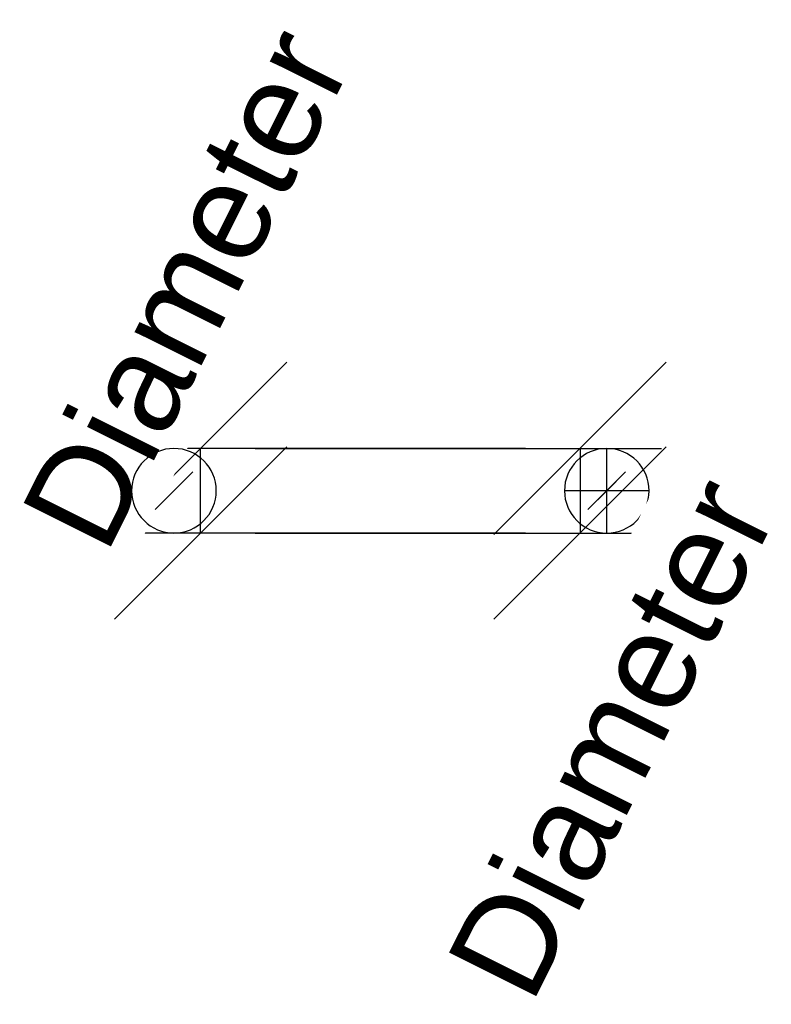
# Model space of a CAD drawing. Header units: millimetres. Extents: x -56 to 57, y -82 to 66.
import ezdxf

# ---------------------------------------------------------------- set-up
doc = ezdxf.new("R2010")
doc.units = ezdxf.units.MM
doc.styles.add('Arial', font='arial.ttf', dxfattribs={"height": 14.6304})

msp = doc.modelspace()

# ---------------------------------------------------------------- linework, layer by layer
at = {"color": 1, "lineweight": 30, "true_color": 0xff0000}
for p, q in [((-15.55, 14.12, -118.5), (-41.42, -11.75, -118.5)), ((15.55, -11.75, -118.5), (41.42, 14.12, -118.5)), ((-15.55, 1.42, -118.5), (-41.42, -24.45, -118.5)), ((20.29, 1.18, -118.5), (-40.67, 1.18, -118.5)), ((-28.48, -11.52, -118.5), (-28.48, 1.18, -118.5)), ((15.55, -24.45, -118.5), (41.42, 1.42, -118.5)), ((28.48, 1.18, -118.5), (28.48, -11.52, -118.5)), ((20.29, -11.52, -118.5), (-40.67, -11.52, -118.5))]:
    msp.add_line(p, q, dxfattribs=at)
at = {"color": 96, "lineweight": 30, "true_color": 0x007f00}
for p, q in [((32.48, -11.52, -118.5), (32.48, 1.18, -118.5)), ((38.83, -5.17, -118.5), (26.13, -5.17, -118.5))]:
    msp.add_line(p, q, dxfattribs=at)
at = {"color": 5, "lineweight": 30, "true_color": 0x0000ff}
msp.add_line((32.48, -5.17, -118.5), (32.48, -5.17, -222.14), dxfattribs=at)
msp.add_polyline3d([(32.48, -5.17, -240.42), (35.31, -2.34, -222.14), (29.65, -8, -222.14), (32.48, -5.17, -240.42)], dxfattribs=at)
at = {"color": 96, "lineweight": 30, "true_color": 0x007f00, "extrusion": (0, 0, -1)}
msp.add_circle((-32.48, -5.17, 118.5), 6.35, dxfattribs=at)

# ---------------------------------------------------------------- next in the draw order: texts
at = {"color": 5, "lineweight": 30, "true_color": 0x0000ff, "insert": (-37.23, 28.58, -88.2), "char_height": 14.63, "width": 99.2058, "attachment_point": 2, "rotation": 63.4349, "line_spacing_factor": 0.941778, "style": 'Arial', "bg_fill": 3, "box_fill_scale": 1.25, "bg_fill_color": 256, "bg_fill_true_color": 13158600, "bg_fill_transparency": 0}
msp.add_mtext('Diameter', dxfattribs=at)

# ---------------------------------------------------------------- next in the draw order: linework, layer by layer
at = {"color": 1, "lineweight": 30, "true_color": 0xff0000}
for p, q in [((-20.29, 1.18, -118.5), (40.67, 1.18, -118.5)), ((-20.29, -11.52, -118.5), (40.67, -11.52, -118.5))]:
    msp.add_line(p, q, dxfattribs=at)
at = {"color": 5, "lineweight": 30, "true_color": 0x0000ff}
msp.add_line((-32.48, -5.17, -118.5), (-32.48, -5.17, -222.14), dxfattribs=at)
msp.add_polyline3d([(-32.48, -5.17, -240.42), (-29.65, -2.34, -222.14), (-35.31, -8, -222.14), (-32.48, -5.17, -240.42)], dxfattribs=at)
at = {"color": 96, "lineweight": 30, "true_color": 0x007f00, "extrusion": (0, 0, -1)}
msp.add_circle((32.48, -5.17, 118.5), 6.35, dxfattribs=at)

# ---------------------------------------------------------------- next in the draw order: texts
at = {"color": 5, "lineweight": 30, "true_color": 0x0000ff, "insert": (26.61, -38.92, -138.19), "char_height": 14.63, "width": 99.2058, "attachment_point": 2, "rotation": 63.4349, "line_spacing_factor": 0.941778, "style": 'Arial', "bg_fill": 3, "box_fill_scale": 1.25, "bg_fill_color": 256, "bg_fill_true_color": 13158600, "bg_fill_transparency": 0}
msp.add_mtext('Diameter', dxfattribs=at)

doc.saveas('drawing.dxf')
